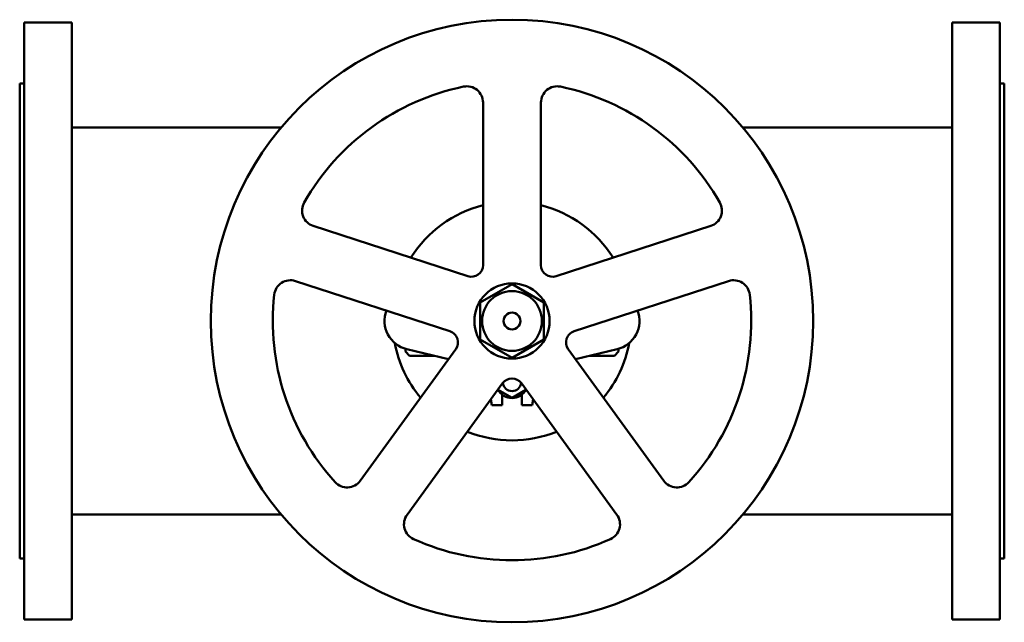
# Model space of a CAD drawing. Header units: millimetres. Extents: x 0 to 850, y -260 to 260.
import ezdxf

# ---------------------------------------------------------------- set-up
doc = ezdxf.new("R2010")
doc.units = ezdxf.units.MM
doc.layers.add('AM_0', color=7, linetype='Continuous', lineweight=30)

msp = doc.modelspace()

# ---------------------------------------------------------------- linework, layer by layer
at = {"layer": 'AM_0', "color": 7, "linetype": 'Continuous', "lineweight": 50}
for p, q in [((45, 257.5), (4, 257.5)), ((4, 257.5), (4, -257.5)), ((45, -257.5), (45, 257.5)), ((846, 257.5), (805, 257.5)), ((805, -257.5), (805, 257.5)), ((846, -257.5), (846, 257.5)), ((4, 205), (0, 205)), ((0, -205), (0, 205)), ((850, 205), (846, 205)), ((850, 205), (850, -205)), ((400, 188.51), (400, 48.17)), ((450, 48.17), (450, 188.51)), ((225.72, 167), (45, 167)), ((805, 167), (624.28, 167)), ((386.91, 38.66), (253.44, 82.03)), ((596.56, 82.03), (463.09, 38.66)), ((237.99, 34.48), (371.46, -8.89)), ((478.54, -8.89), (612.01, 34.48)), ((425, 31.75), (397.5, 15.88)), ((452.5, 15.88), (425, 31.75)), ((397.5, 15.88), (397.5, -15.88)), ((452.5, -15.88), (452.5, 15.88)), ((397.5, -15.88), (425, -31.75)), ((425, -31.75), (452.5, -15.88)), ((376.46, -24.28), (293.97, -137.81)), ((333, -24), (333, -26.46)), ((334.12, -24.3), (370.11, -33.01)), ((556.03, -137.81), (473.54, -24.28)), ((479.89, -33.01), (515.88, -24.3)), ((517, -26.46), (517, -24)), ((333, -26.46), (336.54, -30)), ((336.54, -30), (357.67, -30)), ((492.33, -30), (513.46, -30)), ((513.46, -30), (517, -26.46)), ((334.42, -167.2), (416.91, -53.67)), ((413, -59.43), (413, -59.05)), ((425, -66.36), (413, -59.43)), ((437, -59.43), (425, -66.36)), ((433.09, -53.67), (515.58, -167.2)), ((437, -59.05), (437, -59.43)), ((406.66, -67.78), (407.5, -72.5)), ((416.5, -72.5), (416.5, -63.62)), ((433.5, -63.62), (433.5, -72.5)), ((442.5, -72.5), (443.34, -67.78)), ((407.5, -72.5), (416.5, -72.5)), ((433.5, -72.5), (442.5, -72.5)), ((45, -167), (225.72, -167)), ((624.28, -167), (805, -167)), ((0, -205), (4, -205)), ((846, -205), (850, -205)), ((4, -257.5), (45, -257.5)), ((805, -257.5), (846, -257.5))]:
    msp.add_line(p, q, dxfattribs=at)
for radius in [260, 32.5, 25.78, 7.25]:
    msp.add_circle((425, 0), radius, dxfattribs=at)
for centre, radius, start, end in [((425, 0), 206.5, 101.68889, 150.31111), ((386, 188.51), 14, 0, 101.68889), ((464, 188.51), 14, 78.31111, 180), ((425, 0), 206.5, 29.68889, 78.31111), ((257.77, 95.34), 14, 150.31111, 252), ((592.23, 95.34), 14, 288, 29.68889), ((425, 0), 103, 104.04704, 147.95296), ((425, 0), 103, 32.04704, 75.95296), ((390, 48.17), 10, 252, 0), ((460, 48.17), 10, 180, 288), ((233.67, 21.16), 14, 72, 173.68889), ((616.33, 21.16), 14, 6.31111, 108), ((425, 0), 206.5, 173.68889, 222.31111), ((425, 0), 206.5, 317.68889, 6.31111), ((340, 0), 25, 159.09628, 256.39104), ((510, 0), 25, 283.60896, 20.90372), ((368.37, -18.4), 10, 324, 72), ((481.63, -18.4), 10, 108, 216), ((425, 0), 103, 190.63903, 219.95296), ((425, 0), 103, 320.04704, 349.36097), ((425, -59.55), 10, 36, 144), ((425, -52.5), 14, 209.26131, 330.73869), ((425, -52.5), 8, 186.94965, 353.05035), ((425, 0), 103, 248.04704, 291.95296), ((282.65, -129.58), 14, 222.31111, 324), ((567.35, -129.58), 14, 216, 317.68889), ((345.75, -175.43), 14, 144, 245.68889), ((504.25, -175.43), 14, 294.31111, 36), ((425, 0), 206.5, 245.68889, 294.31111)]:
    msp.add_arc(centre, radius, start, end, dxfattribs=at)

doc.saveas('drawing.dxf')
